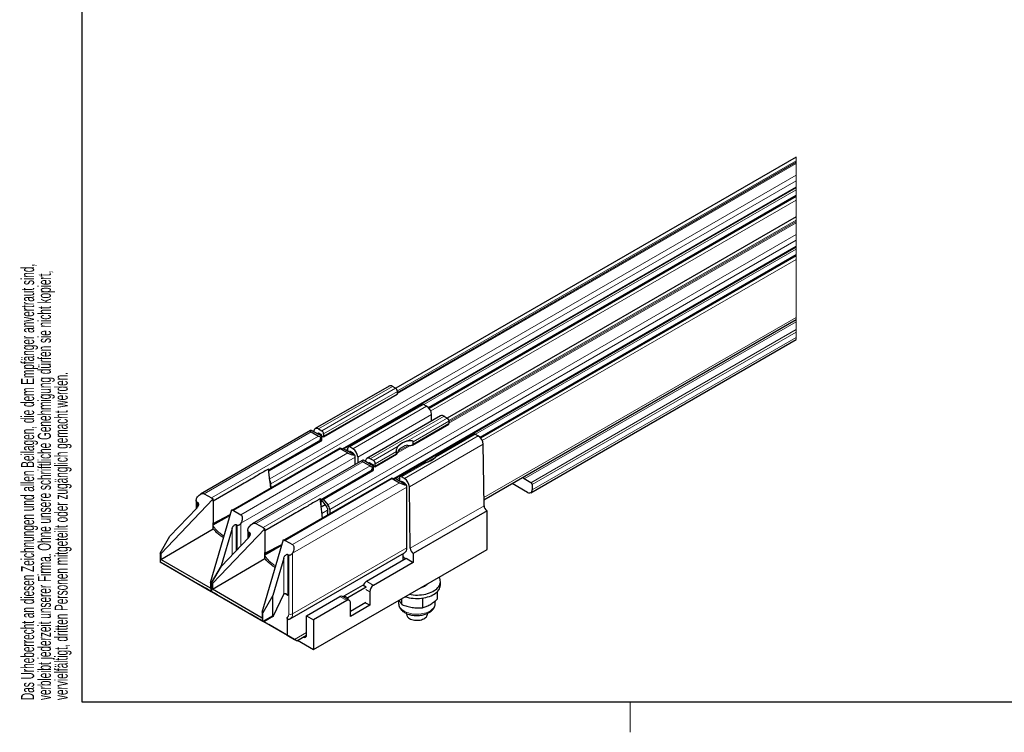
# Model space of a CAD drawing. Header units: millimetres. Extents: x 6 to 415, y 1 to 297.
# Tile 1 of 8: x 8 to 197, y 1 to 137. Entities that reach past the tile are written whole.
import ezdxf

# ---------------------------------------------------------------- set-up
doc = ezdxf.new("R2010")
doc.units = ezdxf.units.MM
doc.layers.add('RAHMEN', color=7, linetype='Continuous')
doc.styles.add('SLDTEXTSTYLE0', font='TXT', dxfattribs={"width": 0.57475})

# ---------------------------------------------------------------- blocks, each defined once
blk = doc.blocks.new('SW_NOTE_0')
at = {"color": 0, "linetype": 'Continuous', "lineweight": 0, "char_height": 2.5, "attachment_point": 1, "rotation": 90, "style": 'SLDTEXTSTYLE0'}
for s, insert in [('Das Urheberrecht an diesen Zeichnungen und allen Beilagen, die dem Empfänger anvertraut sind,', (-3.22, 0)), ('verbleibt jederzeit unserer Firma. Ohne unsere schriftliche Genehmigung dürfen sie nicht kopiert,', (0, 0)), ('vervielfältigt, dritten Personen mitgeteilt oder zugänglich gemacht werden.', (3.22, 0))]:
    blk.add_mtext(s, dxfattribs=dict(at, insert=insert))

msp = doc.modelspace()

# ---------------------------------------------------------------- linework, layer by layer
at = {"color": 7, "linetype": 'Continuous', "lineweight": 30}
for p, q in [((156.8, 111.05), (80.05, 66.75)), ((69.93, 55.13), (156.8, 105.28)), ((156.8, 103.71), (86.33, 63.03)), ((156.8, 103.52), (86.44, 62.91)), ((156.8, 99.66), (89.92, 61.05)), ((79.78, 49.42), (156.8, 93.89)), ((156.8, 92.32), (96.21, 57.35)), ((156.8, 92.13), (96.32, 57.22)), ((96.95, 45.4), (156.8, 79.95)), ((105.93, 46.74), (156.8, 76.11)), ((78.75, 67.19), (64.61, 59.02)), ((80, 66.78), (79.4, 67.12)), ((80.35, 65.72), (80.35, 66.16)), ((66.16, 57.44), (80.3, 65.6)), ((85.12, 63.7), (70.98, 55.54)), ((85.97, 63.33), (85.37, 63.67)), ((88.65, 61.47), (74.51, 53.31)), ((86.91, 60.47), (86.89, 61.75)), ((89.3, 61.41), (89.9, 61.06)), ((90.25, 60.45), (90.25, 60)), ((63.7, 58.64), (42.63, 46.48)), ((65.87, 57.56), (63.91, 58.69)), ((65.26, 58.96), (65.86, 58.61)), ((83.23, 55.86), (90.2, 59.89)), ((55.7, 51.11), (65.65, 56.85)), ((55.72, 50.91), (65.78, 56.71)), ((63.84, 58.39), (65.22, 57.59)), ((65.19, 58.17), (65.01, 58.06)), ((65.86, 57.8), (65.26, 58.14)), ((65.65, 57.43), (65.87, 57.56)), ((65.87, 57.21), (65.83, 57.13)), ((65.86, 56.9), (65.86, 57.18)), ((65.87, 57.21), (65.87, 57.56)), ((66.21, 58), (66.21, 57.55)), ((95.02, 57.98), (87.97, 53.91)), ((95.27, 57.96), (95.87, 57.62)), ((69.39, 55.27), (48.81, 43.39)), ((70.23, 55.05), (69.39, 55.27)), ((69.46, 55.14), (70.84, 54.35)), ((72.19, 53.91), (70.23, 55.05)), ((70.88, 54.86), (70.88, 55.31)), ((71.83, 55.17), (71.23, 55.51)), ((83.37, 56.03), (83.37, 56.47)), ((96.97, 44.23), (96.79, 56.03)), ((73.6, 52.93), (52.53, 40.76)), ((71.18, 54.54), (71.34, 54.63)), ((71.83, 54.35), (71.23, 54.69)), ((71.56, 54.5), (71.36, 54.39)), ((71.73, 54.41), (71.53, 54.3)), ((72.26, 52.15), (72.26, 53.53)), ((72.75, 53.58), (72.77, 52.45)), ((75.77, 51.84), (73.81, 52.98)), ((75.76, 52.9), (75.16, 53.24)), ((76.06, 51.72), (80.2, 54.11)), ((80.17, 54.18), (80.17, 54.63)), ((55.93, 49.02), (55.67, 51.32)), ((65.6, 45.39), (75.55, 51.14)), ((65.62, 45.19), (75.68, 51)), ((73.74, 52.67), (75.12, 51.88)), ((75, 52.44), (74.87, 52.37)), ((75.16, 52.43), (75.76, 52.08)), ((75.55, 51.72), (75.77, 51.84)), ((75.77, 51.5), (75.73, 51.41)), ((75.76, 51.18), (75.76, 51.46)), ((75.77, 51.5), (75.77, 51.84)), ((76.11, 51.84), (76.11, 52.29)), ((85.11, 52.26), (80.88, 49.82)), ((79.29, 49.55), (58.71, 37.67)), ((80.13, 49.33), (79.29, 49.55)), ((79.36, 49.43), (80.74, 48.63)), ((82.09, 48.2), (80.13, 49.33)), ((80.78, 49.59), (80.78, 49.14)), ((81.73, 49.45), (81.13, 49.8)), ((105.97, 48.66), (104.66, 49.42)), ((50.34, 48.18), (45.07, 45.14)), ((56.14, 47.62), (56.1, 48.42)), ((81.08, 48.82), (81.24, 48.92)), ((81.13, 48.98), (81.73, 48.63)), ((81.42, 48.81), (81.23, 48.7)), ((81.59, 48.71), (81.39, 48.6)), ((82.16, 36.14), (82.16, 47.81)), ((82.83, 36.07), (82.65, 47.87)), ((105.33, 46.8), (102.36, 48.52)), ((106.18, 48.29), (106.18, 47.29)), ((45.07, 45.55), (34.99, 35.04)), ((43.34, 46.55), (44.72, 45.75)), ((44.72, 45.75), (45.07, 45.55)), ((45.07, 45.14), (45.07, 45.55)), ((66.15, 45.5), (67.03, 44.41)), ((36.74, 38.39), (41.91, 43.79)), ((41.78, 45.24), (41.78, 43.64)), ((42.08, 44.83), (41.92, 44.92)), ((44.54, 29.53), (48.61, 43.51)), ((45.07, 45.14), (45.07, 40.98)), ((48.61, 43.51), (48.96, 43.3)), ((65.72, 44.3), (65.72, 44.98)), ((66.53, 44.4), (65.76, 43.95)), ((66.04, 45.01), (66.85, 43.99)), ((66.96, 43.73), (66.99, 42.94)), ((67.38, 43.54), (67.42, 42.7)), ((45.07, 40.84), (48.33, 42.55)), ((48.96, 43.3), (50.34, 42.51)), ((60.24, 42.47), (54.97, 39.43)), ((67.01, 42.63), (66.99, 42.94)), ((97.54, 43.26), (83.39, 35.1)), ((97.54, 35.83), (97.54, 43.26)), ((34.99, 33.93), (45.07, 39.81)), ((54.97, 39.83), (44.89, 29.32)), ((45.07, 39.81), (45.07, 40.98)), ((48.66, 39.89), (46.57, 32.72)), ((48.66, 39.89), (48.77, 40.15)), ((49.63, 40.47), (49.47, 40.56)), ((53.24, 40.83), (54.62, 40.04)), ((54.62, 40.04), (54.97, 39.83)), ((54.97, 39.43), (54.97, 39.83)), ((34.85, 35.12), (36.74, 38.39)), ((46.64, 32.68), (51.81, 38.07)), ((51.68, 39.52), (51.68, 37.93)), ((51.98, 39.11), (51.82, 39.2)), ((54.44, 23.81), (58.5, 37.79)), ((54.97, 39.43), (54.97, 35.26)), ((58.5, 37.79), (58.86, 37.59)), ((54.97, 35.12), (58.23, 36.83)), ((58.86, 37.59), (60.24, 36.79)), ((34.99, 35.04), (34.85, 35.12)), ((34.85, 35.12), (34.85, 33.48)), ((34.99, 35.04), (34.99, 33.93)), ((44.89, 28.22), (54.97, 34.09)), ((54.97, 34.09), (54.97, 35.26)), ((58.56, 34.18), (56.47, 27)), ((58.56, 34.18), (58.67, 34.43)), ((59.53, 34.75), (59.37, 34.84)), ((59.82, 22.57), (81.74, 35.22)), ((64.3, 16.65), (97.54, 35.83)), ((74.41, 29.75), (82.05, 34.16)), ((81.49, 33.83), (81.49, 35.07)), ((82.05, 34.16), (83.39, 33.38)), ((83.39, 35.1), (83.39, 33.38)), ((34.85, 33.48), (44.68, 27.81)), ((44.54, 28.42), (34.99, 33.93)), ((35.56, 33.08), (44.68, 27.81)), ((46.57, 32.72), (44.68, 29.44)), ((44.75, 29.4), (46.64, 32.68)), ((46.57, 32.56), (46.57, 32.72)), ((83.39, 33.38), (75.76, 28.97)), ((42.24, 29.22), (49.31, 25.14)), ((42.24, 29.22), (42.24, 29.22)), ((43.66, 28.4), (42.24, 29.22)), ((44.68, 29.44), (44.54, 29.53)), ((44.54, 29.53), (44.54, 28.42)), ((44.68, 27.81), (44.68, 29.44)), ((44.89, 29.32), (44.75, 29.4)), ((44.75, 29.4), (44.75, 27.77)), ((44.89, 29.32), (44.89, 28.22)), ((70.17, 26.97), (73.71, 29.01)), ((74.38, 28.63), (70.84, 26.58)), ((74.38, 28.63), (73.71, 29.01)), ((74.38, 28.58), (74.38, 28.63)), ((88.6, 29.05), (88.6, 29.71)), ((44.75, 27.77), (54.58, 22.1)), ((54.44, 22.71), (44.89, 28.22)), ((45.46, 27.36), (54.58, 22.1)), ((50.73, 24.32), (45.78, 27.18)), ((56.47, 27), (54.58, 23.73)), ((56.47, 23.19), (56.47, 27)), ((56.62, 23.11), (58.56, 27.28)), ((58.57, 27.31), (58.56, 27.28)), ((62.96, 23.14), (69.32, 26.81)), ((71.17, 26.09), (69.82, 26.86)), ((70.17, 26.66), (70.17, 26.97)), ((70.17, 26.97), (70.84, 26.58)), ((70.84, 26.58), (70.84, 26.27)), ((75.05, 27.75), (75.05, 25.14)), ((85.15, 26.53), (85.15, 24.69)), ((88.01, 27.76), (88.01, 26.34)), ((49.31, 25.14), (50.73, 24.32)), ((70.67, 26.04), (64.3, 22.36)), ((71.37, 24.03), (74.31, 25.73)), ((71.37, 23.01), (71.37, 25.63)), ((75.05, 25.14), (71.37, 23.01)), ((75.05, 25.14), (74.17, 25.65)), ((80.6, 26.06), (80.6, 25.46)), ((80.6, 25.46), (80.6, 25.45)), ((81.24, 25.29), (81.24, 26.43)), ((87.6, 25.46), (87.6, 25.99)), ((87.6, 25.45), (87.6, 25.46)), ((51.17, 24.07), (51.17, 24.07)), ((52.14, 23.5), (59.21, 19.42)), ((52.14, 23.5), (52.14, 23.5)), ((53.55, 22.69), (52.14, 23.5)), ((54.58, 23.73), (54.44, 23.81)), ((54.44, 23.81), (54.44, 22.71)), ((54.58, 22.1), (54.58, 23.73)), ((54.73, 22.01), (56.61, 23.1)), ((59.21, 22.79), (59.21, 19.42)), ((62.96, 23.14), (64.3, 22.36)), ((62.96, 19.46), (62.96, 23.14)), ((82.1, 23.59), (82.1, 23.42)), ((86.1, 23.42), (86.1, 23.58)), ((60.63, 18.6), (55.68, 21.46)), ((64.3, 22.36), (64.3, 16.65)), ((84.07, 22.27), (84.07, 22.27)), ((84.07, 22.27), (84.13, 22.27)), ((84.13, 22.27), (84.14, 22.27)), ((59.21, 19.42), (60.63, 18.6)), ((61.07, 18.35), (62.96, 19.44)), ((61.21, 18.43), (64.3, 16.65))]:
    msp.add_line(p, q, dxfattribs=at)
at = {"color": 7, "linetype": 'Continuous', "lineweight": 0}
for p, q in [((80.35, 66.25), (156.8, 110.39)), ((80.35, 65.98), (156.8, 110.11)), ((156.8, 109.89), (80.35, 65.75)), ((156.8, 76.11), (156.8, 111.05)), ((55.89, 49.37), (156.8, 107.63)), ((56.1, 48.42), (156.8, 106.55)), ((69.79, 55.16), (156.8, 105.39)), ((69.98, 55.11), (156.8, 105.23)), ((156.8, 104.83), (85.45, 63.63)), ((156.8, 103.67), (86.36, 63.01)), ((156.8, 102.86), (86.74, 62.41)), ((90.24, 60.57), (156.8, 99)), ((90.25, 60.3), (156.8, 98.72)), ((156.8, 98.5), (90.25, 60.08)), ((67.03, 44.41), (156.8, 96.24)), ((67.38, 43.54), (156.8, 95.16)), ((79.65, 49.46), (156.8, 94)), ((79.83, 49.41), (156.8, 93.84)), ((156.8, 93.44), (95.31, 57.94)), ((156.8, 92.29), (96.23, 57.32)), ((156.8, 91.47), (96.62, 56.73)), ((156.8, 80.35), (96.95, 45.8)), ((156.8, 79.52), (104.66, 49.42)), ((105.97, 48.66), (156.8, 78.01)), ((156.8, 77.52), (106.18, 48.29)), ((156.8, 76.52), (106.18, 47.29)), ((65.26, 58.96), (79.4, 67.12)), ((65.86, 58.61), (80, 66.78)), ((66.21, 58), (80.35, 66.16)), ((66.21, 57.55), (80.35, 65.72)), ((85.37, 63.67), (71.23, 55.51)), ((85.97, 63.33), (71.83, 55.17)), ((72.75, 53.58), (86.89, 61.75)), ((75.16, 53.24), (89.3, 61.41)), ((89.9, 61.06), (82.3, 56.67)), ((83.37, 56.47), (90.25, 60.45)), ((90.25, 60), (83.37, 56.03)), ((43.34, 46.55), (63.84, 58.39)), ((44.72, 45.75), (65.22, 57.59)), ((65.86, 56.9), (55.7, 51.03)), ((65.58, 57.73), (65.78, 57.84)), ((65.82, 57.59), (65.89, 57.62)), ((66, 57.47), (65.87, 57.39)), ((95.87, 57.62), (81.73, 49.45)), ((87.67, 53.57), (95.27, 57.96)), ((69.46, 55.14), (48.96, 43.3)), ((70.88, 55.22), (70.4, 54.95)), ((80.53, 55.65), (75.76, 52.9)), ((82.72, 55.73), (80.35, 54.36)), ((80.5, 54.67), (82.36, 55.75)), ((80.91, 55.19), (81.69, 55.64)), ((82.65, 47.87), (96.79, 56.03)), ((50.34, 42.51), (70.84, 54.35)), ((72.26, 53.53), (50.34, 40.87)), ((71.59, 54.49), (71.4, 54.37)), ((76.11, 52.29), (80.17, 54.63)), ((80.17, 54.18), (76.11, 51.84)), ((87.59, 53.48), (86.06, 52.6)), ((53.24, 40.83), (73.74, 52.67)), ((54.62, 40.04), (75.12, 51.88)), ((75.76, 51.18), (65.6, 45.32)), ((75.45, 52.03), (75.64, 52.15)), ((75.69, 51.89), (75.77, 51.94)), ((75.88, 51.78), (75.77, 51.72)), ((81.13, 49.8), (85.91, 52.55)), ((79.36, 49.43), (58.86, 37.59)), ((80.78, 49.55), (80.26, 49.25)), ((60.24, 36.79), (80.74, 48.63)), ((82.16, 47.81), (60.24, 35.16)), ((81.46, 48.79), (81.26, 48.68)), ((41.92, 44.92), (41.92, 43.8)), ((42.08, 44.01), (42.08, 44.83)), ((65.72, 44.98), (65.93, 45.11)), ((82.83, 36.07), (96.97, 44.23)), ((48.32, 42.54), (45.07, 40.67)), ((48.26, 42.33), (45.07, 40.48)), ((65.89, 42.75), (66.97, 43.38)), ((48.66, 34.78), (48.66, 39.89)), ((49.47, 40.56), (49.47, 35.63)), ((49.63, 40.47), (49.63, 35.8)), ((50.34, 40.87), (50.34, 36.53)), ((51.82, 39.2), (51.82, 38.08)), ((51.98, 38.29), (51.98, 39.11)), ((58.22, 36.83), (54.97, 34.95)), ((58.16, 36.61), (54.97, 34.76)), ((60.24, 23.48), (82.16, 36.14)), ((58.56, 27.28), (58.56, 34.18)), ((59.37, 34.84), (59.37, 27)), ((59.53, 34.75), (59.53, 23.48)), ((60.24, 35.16), (60.24, 23.48)), ((75.76, 28.97), (74.41, 29.75)), ((44.68, 27.81), (44.75, 27.85)), ((59.37, 27), (58.67, 27.41)), ((69.32, 26.81), (70.67, 26.04)), ((75.05, 27.75), (74.31, 28.18)), ((50.73, 24.32), (50.73, 24.32)), ((54.58, 22.1), (56.47, 23.19)), ((60.63, 18.6), (62.96, 19.95))]:
    msp.add_line(p, q, dxfattribs=at)
at = {"color": 7, "linetype": 'Continuous', "lineweight": 30, "flags": 128}
for points in [[(80.3, 65.6), (80.34, 65.64), (80.35, 65.72)], [(63.91, 58.69), (63.81, 58.68), (63.73, 58.66), (63.68, 58.63), (63.66, 58.59), (63.66, 58.55), (63.69, 58.5), (63.76, 58.44), (63.84, 58.39)], [(90.2, 59.89), (90.24, 59.93), (90.25, 60)], [(65.06, 58.09), (65.06, 58.11), (65.08, 58.14), (65.11, 58.16), (65.14, 58.17), (65.18, 58.17), (65.22, 58.16), (65.26, 58.14)], [(66.21, 57.55), (66.2, 57.48), (66.15, 57.43), (66.09, 57.43), (66.02, 57.46), (65.95, 57.53), (65.89, 57.62), (65.86, 57.71), (65.86, 57.8)], [(69.46, 55.14), (69.41, 55.18), (69.38, 55.22), (69.37, 55.25), (69.39, 55.27)], [(71.23, 54.69), (71.23, 54.61), (71.2, 54.55), (71.14, 54.53), (71.13, 54.53)], [(73.81, 52.98), (73.71, 52.96), (73.63, 52.94), (73.58, 52.91), (73.55, 52.87), (73.56, 52.83), (73.59, 52.78), (73.66, 52.73), (73.74, 52.67)], [(76.11, 51.84), (76.1, 51.76), (76.05, 51.72), (75.99, 51.71), (75.92, 51.75), (75.85, 51.81), (75.79, 51.9), (75.76, 52), (75.76, 52.08)], [(79.36, 49.43), (79.31, 49.47), (79.28, 49.5), (79.27, 49.53), (79.29, 49.55)], [(56.09, 47.59), (55.95, 48.82), (55.93, 49.02)], [(81.13, 48.98), (81.13, 48.89), (81.1, 48.84), (81.04, 48.81), (81.03, 48.81)], [(41.92, 44.92), (41.87, 44.96), (41.82, 45.02), (41.79, 45.1), (41.78, 45.19), (41.78, 45.29), (41.79, 45.4), (41.82, 45.51), (41.87, 45.62), (41.92, 45.73)], [(41.92, 45.73), (42.06, 45.94), (42.21, 46.13), (42.37, 46.29), (42.54, 46.42), (42.72, 46.52), (42.89, 46.59), (43.05, 46.61), (43.2, 46.6), (43.34, 46.55)], [(65.99, 41.87), (65.85, 43.1), (65.57, 45.61)], [(42.08, 44.83), (42.14, 44.78), (42.18, 44.72), (42.21, 44.63), (42.22, 44.54), (42.22, 44.44), (42.2, 44.32), (42.17, 44.21), (42.12, 44.09), (42.06, 43.98), (41.99, 43.88), (41.91, 43.79)], [(65.72, 44.98), (65.72, 45.04), (65.75, 45.09), (65.78, 45.12), (65.82, 45.13), (65.87, 45.13), (65.93, 45.11), (65.98, 45.07), (66.04, 45.01)], [(50.34, 42.51), (50.45, 42.42), (50.54, 42.29), (50.6, 42.14), (50.63, 41.96), (50.63, 41.76), (50.6, 41.54), (50.54, 41.32), (50.45, 41.09), (50.34, 40.87)], [(67.04, 42.48), (67.02, 42.54), (67.01, 42.63)], [(49.47, 40.56), (49.41, 40.58), (49.33, 40.59), (49.25, 40.58), (49.16, 40.54), (49.08, 40.49), (48.99, 40.43), (48.91, 40.34), (48.83, 40.25), (48.77, 40.15)], [(50.34, 40.87), (50.27, 40.77), (50.2, 40.68), (50.11, 40.6), (50.03, 40.53), (49.94, 40.48), (49.85, 40.45), (49.77, 40.43), (49.7, 40.44), (49.63, 40.47)], [(51.82, 39.2), (51.77, 39.25), (51.72, 39.31), (51.69, 39.38), (51.68, 39.48), (51.68, 39.58), (51.69, 39.68), (51.72, 39.8), (51.77, 39.91), (51.82, 40.02)], [(51.82, 40.02), (51.96, 40.22), (52.11, 40.41), (52.27, 40.57), (52.44, 40.71), (52.62, 40.81), (52.79, 40.87), (52.95, 40.9), (53.1, 40.89), (53.24, 40.83)], [(51.98, 39.11), (52.04, 39.06), (52.08, 39), (52.11, 38.92), (52.12, 38.83), (52.12, 38.72), (52.1, 38.61), (52.07, 38.49), (52.02, 38.38), (51.96, 38.27), (51.89, 38.16), (51.81, 38.07)], [(60.24, 36.79), (60.35, 36.7), (60.44, 36.58), (60.5, 36.42), (60.53, 36.24), (60.53, 36.04), (60.5, 35.83), (60.44, 35.6), (60.35, 35.38), (60.24, 35.16)], [(59.37, 34.84), (59.31, 34.87), (59.23, 34.87), (59.15, 34.86), (59.06, 34.83), (58.98, 34.78), (58.89, 34.71), (58.81, 34.63), (58.73, 34.54), (58.67, 34.43)], [(60.24, 35.16), (60.17, 35.06), (60.09, 34.96), (60.01, 34.88), (59.93, 34.81), (59.84, 34.76), (59.75, 34.73), (59.67, 34.72), (59.6, 34.73), (59.53, 34.75)], [(82.66, 27.25), (83, 27.19), (83.4, 27.14), (83.8, 27.12), (84.2, 27.11), (84.61, 27.13), (85, 27.16), (85.4, 27.22), (85.78, 27.3), (86.14, 27.39), (86.5, 27.51), (86.83, 27.64), (87.14, 27.79), (87.42, 27.96), (87.68, 28.13), (87.91, 28.33), (88.11, 28.53), (88.28, 28.74), (88.41, 28.96), (88.51, 29.19), (88.57, 29.42), (88.6, 29.65), (88.59, 29.88), (88.55, 30.11), (88.47, 30.34), (88.37, 30.54)], [(45.78, 27.18), (45.63, 27.26), (45.47, 27.36), (45.29, 27.46), (45.1, 27.56), (44.91, 27.68), (44.72, 27.79), (44.52, 27.9), (44.33, 28.01), (44.14, 28.12), (43.97, 28.22), (43.8, 28.32), (43.66, 28.4)], [(81.88, 26.79), (82.24, 26.69), (82.62, 26.6), (83, 26.54), (83.4, 26.49), (83.8, 26.46), (84.2, 26.46), (84.61, 26.47), (85, 26.51), (85.4, 26.57), (85.78, 26.64), (86.14, 26.74), (86.5, 26.86), (86.83, 26.99), (87.14, 27.14), (87.42, 27.3), (87.68, 27.48), (87.91, 27.67), (88.11, 27.88), (88.28, 28.09), (88.41, 28.31), (88.51, 28.53), (88.57, 28.76), (88.6, 29), (88.6, 29.05)], [(58.67, 27.41), (58.74, 27.44), (58.83, 27.44), (58.92, 27.42), (59.02, 27.38), (59.12, 27.31), (59.21, 27.22), (59.3, 27.12), (59.37, 27)], [(50.73, 24.32), (50.86, 24.24), (50.96, 24.18), (51.05, 24.13), (51.11, 24.09), (51.15, 24.07), (51.17, 24.07), (51.15, 24.07), (51.11, 24.09), (51.05, 24.13), (50.96, 24.18), (50.86, 24.24), (50.73, 24.32)], [(55.68, 21.46), (55.53, 21.55), (55.37, 21.64), (55.19, 21.74), (55, 21.85), (54.81, 21.96), (54.62, 22.07), (54.42, 22.19), (54.23, 22.3), (54.04, 22.41), (53.87, 22.51), (53.7, 22.6), (53.55, 22.69)], [(82.69, 22.61), (82.89, 22.5), (83.12, 22.42), (83.37, 22.35), (83.63, 22.3), (83.9, 22.28), (84.17, 22.27), (84.44, 22.29), (84.71, 22.32), (84.96, 22.38), (85.2, 22.46), (85.42, 22.55), (85.61, 22.66), (85.77, 22.79), (85.91, 22.93), (86.01, 23.07), (86.07, 23.23), (86.1, 23.38), (86.1, 23.42)], [(60.63, 18.6), (60.76, 18.53), (60.86, 18.47), (60.95, 18.42), (61.01, 18.38), (61.05, 18.36), (61.07, 18.35), (61.05, 18.36), (61.01, 18.38), (60.95, 18.42), (60.86, 18.47), (60.76, 18.53), (60.63, 18.6)]]:
    msp.add_lwpolyline(points, dxfattribs=at)
at = {"color": 7, "linetype": 'Continuous', "lineweight": 0, "flags": 128}
msp.add_lwpolyline([(80.6, 25.45), (80.61, 25.31), (80.66, 25.11), (80.74, 24.91), (80.85, 24.71), (81, 24.53), (81.18, 24.35), (81.39, 24.19), (81.63, 24.03), (81.89, 23.9), (82.18, 23.77), (82.48, 23.67), (82.8, 23.59), (83.14, 23.52), (83.48, 23.47), (83.84, 23.45), (84.19, 23.44), (84.54, 23.46), (84.89, 23.49), (85.23, 23.55), (85.56, 23.63), (85.88, 23.72), (86.17, 23.83), (86.45, 23.96), (86.7, 24.11), (86.92, 24.27), (87.12, 24.44), (87.28, 24.62), (87.41, 24.81), (87.51, 25.01), (87.57, 25.21), (87.6, 25.41), (87.6, 25.45)], dxfattribs=at)
at = {"color": 7, "linetype": 'Continuous', "lineweight": 30}
for centre, radius, start, end in [((79.02, 66.61), 0.641, 53.5358, 115.1547), ((79.59, 66.13), 0.768, 2.6065, 57.3945), ((85.23, 63.47), 0.251, 54.3842, 114.3069), ((84.89, 61.64), 2.01, 3.0998, 57.4773), ((88.92, 60.89), 0.641, 53.5358, 115.1547), ((89.49, 60.41), 0.768, 2.6065, 57.3945), ((64.9, 58.51), 0.57, 51.06, 187.2178), ((65.44, 57.97), 0.768, 2.6049, 57.3955), ((66.1, 59.3), 1.92, 242.6717, 256.3719), ((67.49, 56.89), 1.92, 163.6215, 177.332), ((65.67, 56.87), 0.194, 304.5102, 6.798), ((83.21, 53.06), 3.73, 104.1092, 135.8853), ((95.13, 57.76), 0.251, 54.3811, 114.3066), ((94.79, 55.92), 2.01, 3.0998, 57.4773), ((71.09, 55.34), 0.218, 50.7963, 189.2156), ((71.27, 54.88), 0.396, 182.9846, 223.4208), ((70.75, 53.48), 2.01, 3.1103, 57.4668), ((83.21, 52.24), 3.73, 104.1094, 135.8856), ((72.99, 58.72), 4.88, 243.8369, 260.5352), ((71.58, 53.96), 0.465, 5.0202, 57.2586), ((71.01, 53.51), 1.25, 0.8297, 18.7797), ((74.8, 52.8), 0.57, 51.1006, 187.1788), ((75.34, 52.25), 0.768, 2.6052, 57.3953), ((85, 56.16), 3.73, 284.1092, 315.8853), ((75.07, 52.31), 0.151, 54.3769, 114.309), ((76, 53.58), 1.92, 242.6772, 256.3681), ((77.39, 51.17), 1.92, 163.6277, 177.3294), ((75.57, 51.16), 0.194, 304.511, 6.805), ((80.99, 49.63), 0.218, 50.7985, 189.2152), ((81.17, 49.16), 0.396, 182.9823, 223.4256), ((80.65, 47.76), 2.01, 3.0994, 57.4779), ((104.92, 49.81), 0.471, 190.1722, 237.0384), ((54.66, 48.32), 1.45, 3.9146, 28.7127), ((82.89, 53.01), 4.87, 243.8355, 260.536), ((81.48, 48.24), 0.465, 5.0179, 57.2609), ((80.91, 47.8), 1.25, 0.8298, 18.7796), ((105.66, 47.21), 0.526, 231.3263, 8.6849), ((105.72, 48.27), 0.461, 2.6076, 57.3914), ((66.49, 43.69), 0.469, 4.6645, 39.5554), ((65.82, 43.42), 1.56, 4.6638, 39.5519), ((98.2, 44.3), 1.23, 183.2299, 237.3475), ((81.15, 36.04), 1.02, 305.982, 5.33), ((84.06, 36.14), 1.23, 183.2326, 237.3448), ((80.48, 33.27), 1.56, 29.5444, 50.1496), ((75.25, 28.45), 1.54, 122.6858, 160.6405), ((76.59, 27.68), 1.54, 122.6081, 177.391), ((84.57, 30.52), 1.99, 281.083, 318.9126), ((69.62, 26.4), 0.503, 65.6968, 125.6125), ((70.94, 25.7), 0.437, 350.7783, 129.2041), ((83.1, 23.52), 1, 185.634, 245.6848), ((62.53, 19.39), 0.434, 232.8884, 9.4728)]:
    msp.add_arc(centre, radius, start, end, dxfattribs=at)
at = {"color": 7, "linetype": 'Continuous', "lineweight": 0}
for centre, radius, start, end in [((59.88, 24.17), 0.769, 242.6308, 297.3668), ((59.28, 23.36), 0.96, 303.9171, 7.2114)]:
    msp.add_arc(centre, radius, start, end, dxfattribs=at)
at = {"color": 7, "linetype": 'Continuous', "lineweight": 30}
for points, knots in [([(65.83, 57.13), (65.8, 57.07), (65.75, 56.97), (65.69, 56.86), (65.62, 56.84), (65.59, 56.87), (65.58, 56.92), (65.58, 56.96), (65.58, 56.98)], [0, 0, 0, 0, 0.391793, 0.648853, 0.71655, 0.778768, 0.870322, 1, 1, 1, 1]), ([(82.3, 56.67), (82.39, 56.7), (82.58, 56.75), (82.83, 56.77), (83.05, 56.75), (83.21, 56.7), (83.31, 56.62), (83.36, 56.54), (83.36, 56.49), (83.37, 56.47)], [0, 0, 0, 0, 0.239814, 0.478257, 0.634946, 0.787142, 0.877468, 0.950771, 1, 1, 1, 1]), ([(80.17, 54.63), (80.17, 54.66), (80.17, 54.74), (80.19, 54.87), (80.22, 55.04), (80.28, 55.26), (80.39, 55.47), (80.48, 55.6), (80.53, 55.65)], [0, 0, 0, 0, 0.095251, 0.198471, 0.350451, 0.57901, 0.797457, 1, 1, 1, 1]), ([(80.53, 54.84), (80.53, 54.83), (80.54, 54.82), (80.54, 54.8), (80.54, 54.77), (80.52, 54.73), (80.49, 54.64), (80.43, 54.51), (80.35, 54.36), (80.28, 54.24), (80.24, 54.17), (80.2, 54.1), (80.17, 54.12), (80.17, 54.15), (80.17, 54.17), (80.17, 54.18)], [0, 0, 0, 0, 0.019667, 0.036062, 0.066974, 0.110046, 0.187702, 0.401706, 0.585409, 0.746855, 0.853272, 0.912918, 0.927468, 0.959321, 1, 1, 1, 1]), ([(83.37, 56.03), (83.36, 56.01), (83.36, 55.98), (83.32, 55.92), (83.24, 55.86), (83.08, 55.79), (82.87, 55.74), (82.64, 55.72), (82.49, 55.72), (82.38, 55.74), (82.33, 55.75), (82.3, 55.78), (82.29, 55.8), (82.28, 55.82), (82.29, 55.84), (82.3, 55.85), (82.3, 55.86)], [0, 0, 0, 0, 0.039246, 0.081411, 0.151086, 0.27364, 0.496843, 0.655889, 0.80514, 0.859463, 0.915427, 0.93688, 0.955035, 0.964483, 0.985415, 1, 1, 1, 1]), ([(87.97, 53.91), (87.95, 53.89), (87.89, 53.84), (87.8, 53.72), (87.72, 53.62), (87.67, 53.57)], [0, 0, 0, 0, 0.16064, 0.535806, 1, 1, 1, 1]), ([(55.67, 51.32), (55.67, 51.32), (55.67, 51.32), (55.67, 51.32), (55.67, 51.32), (55.67, 51.32), (55.65, 51.31), (55.6, 51.27), (55.38, 51.14), (54.51, 50.62), (52.79, 49.61), (51.23, 48.7), (50.34, 48.18)], [0, 0, 0, 0, 0.000044, 0.000089, 0.000223, 0.000675, 0.002295, 0.008442, 0.032337, 0.126533, 0.500706, 1, 1, 1, 1]), ([(75.73, 51.41), (75.7, 51.35), (75.65, 51.26), (75.59, 51.15), (75.52, 51.12), (75.49, 51.16), (75.48, 51.2), (75.48, 51.24), (75.48, 51.26)], [0, 0, 0, 0, 0.391785, 0.648869, 0.716568, 0.778765, 0.87032, 1, 1, 1, 1]), ([(85.91, 52.55), (85.81, 52.52), (85.62, 52.47), (85.37, 52.38), (85.19, 52.31), (85.12, 52.27), (85.11, 52.26)], [0, 0, 0, 0, 0.3420198, 0.7024409, 0.9448549, 1, 1, 1, 1]), ([(65.57, 45.61), (65.57, 45.61), (65.57, 45.61), (65.57, 45.61), (65.57, 45.6), (65.57, 45.6), (65.55, 45.59), (65.5, 45.56), (65.28, 45.42), (64.41, 44.91), (62.69, 43.9), (61.13, 42.99), (60.24, 42.47)], [0, 0, 0, 0, 0.000045, 0.000089, 0.000224, 0.000673, 0.002294, 0.008442, 0.032334, 0.126533, 0.500705, 1, 1, 1, 1]), ([(47.04, 38.14), (47, 38.16), (46.84, 38.23), (46.6, 38.38), (46.29, 38.6), (45.98, 38.85), (45.67, 39.14), (45.36, 39.46), (45.17, 39.69), (45.07, 39.81)], [0, 0, 0, 0, 0.057381, 0.192876, 0.33387, 0.490274, 0.651895, 0.823994, 1, 1, 1, 1]), ([(56.94, 32.42), (56.9, 32.44), (56.74, 32.51), (56.5, 32.67), (56.19, 32.88), (55.88, 33.14), (55.57, 33.42), (55.26, 33.74), (55.07, 33.98), (54.97, 34.09)], [0, 0, 0, 0, 0.057378, 0.192877, 0.33387, 0.490274, 0.651891, 0.823989, 1, 1, 1, 1]), ([(34.85, 33.48), (34.9, 33.45), (35.02, 33.39), (35.17, 33.3), (35.31, 33.22), (35.4, 33.17), (35.48, 33.12), (35.53, 33.09), (35.56, 33.08)], [0, 0, 0, 0, 0.219167, 0.500032, 0.643045, 0.780896, 0.89709, 1, 1, 1, 1]), ([(44.68, 27.81), (44.7, 27.8), (44.74, 27.78), (44.78, 27.75), (44.81, 27.74), (44.84, 27.72), (44.74, 27.78), (44.7, 27.8), (44.68, 27.81)], [0, 0, 0, 0, 0.2050768, 0.3595838, 0.4645186, 0.4999848, 0.6404264, 1, 1, 1, 1]), ([(44.75, 27.77), (44.8, 27.74), (44.92, 27.67), (45.07, 27.58), (45.2, 27.51), (45.3, 27.45), (45.38, 27.41), (45.43, 27.38), (45.46, 27.36)], [0, 0, 0, 0, 0.219167, 0.500031, 0.643045, 0.780887, 0.89709, 1, 1, 1, 1]), ([(58.57, 27.31), (58.58, 27.33), (58.61, 27.37), (58.65, 27.4), (58.67, 27.41)], [0, 0, 0, 0, 0.516441, 1, 1, 1, 1]), ([(80.6, 25.46), (80.61, 25.37), (80.62, 25.2), (80.68, 24.96), (80.77, 24.74), (80.88, 24.55), (81.03, 24.33), (81.25, 24.1), (81.54, 23.88), (81.86, 23.69), (82.2, 23.53), (82.66, 23.37), (83.23, 23.24), (83.8, 23.19), (84.26, 23.19), (84.62, 23.21), (84.96, 23.25), (85.32, 23.32), (85.68, 23.42), (86.03, 23.55), (86.33, 23.69), (86.58, 23.83), (86.77, 23.97), (86.9, 24.07), (87, 24.16), (87.08, 24.24), (87.17, 24.35), (87.29, 24.49), (87.4, 24.67), (87.5, 24.9), (87.58, 25.17), (87.6, 25.36), (87.6, 25.46)], [0, 0, 0, 0, 0.02982, 0.05619, 0.079179, 0.107121, 0.127555, 0.166627, 0.210893, 0.246473, 0.287578, 0.332934, 0.404493, 0.479282, 0.517459, 0.555857, 0.594221, 0.630781, 0.675546, 0.71576, 0.751611, 0.783357, 0.809611, 0.829964, 0.838109, 0.850317, 0.866478, 0.886394, 0.909847, 0.936634, 0.966657, 1, 1, 1, 1]), ([(80.74, 26.13), (80.77, 26.05), (80.85, 25.9), (80.98, 25.67), (81.11, 25.47), (81.2, 25.35), (81.24, 25.29)], [0, 0, 0, 0, 0.265639, 0.534883, 0.780073, 1, 1, 1, 1]), ([(81.24, 25.29), (81.4, 25.23), (81.72, 25.11), (82.2, 24.95), (82.69, 24.82), (83.03, 24.76), (83.2, 24.74)], [0, 0, 0, 0, 0.2494, 0.498015, 0.750017, 1, 1, 1, 1]), ([(83.2, 24.74), (83.36, 24.71), (83.68, 24.67), (84.17, 24.65), (84.66, 24.65), (84.99, 24.68), (85.15, 24.69)], [0, 0, 0, 0, 0.251923, 0.500802, 0.751852, 1, 1, 1, 1]), ([(85.15, 24.69), (85.26, 24.72), (85.5, 24.78), (85.86, 24.91), (86.22, 25.06), (86.46, 25.19), (86.58, 25.26)], [0, 0, 0, 0, 0.2337404, 0.4755176, 0.7320806, 1, 1, 1, 1]), ([(86.58, 25.26), (86.7, 25.33), (86.94, 25.48), (87.3, 25.74), (87.66, 26.03), (87.89, 26.23), (88.01, 26.34)], [0, 0, 0, 0, 0.235554, 0.479816, 0.736937, 1, 1, 1, 1]), ([(56.47, 23.19), (56.47, 23.17), (56.47, 23.15), (56.48, 23.11), (56.51, 23.07), (56.57, 23.07), (56.6, 23.09), (56.62, 23.11)], [0, 0, 0, 0, 0.1624409, 0.2946213, 0.4945368, 0.696153, 1, 1, 1, 1]), ([(59.46, 22.44), (59.43, 22.44), (59.37, 22.44), (59.28, 22.5), (59.22, 22.62), (59.22, 22.73), (59.21, 22.79)], [0, 0, 0, 0, 0.180659, 0.36349, 0.590671, 1, 1, 1, 1]), ([(54.58, 22.1), (54.6, 22.08), (54.63, 22.06), (54.68, 22.04), (54.71, 22.02), (54.74, 22), (54.64, 22.06), (54.6, 22.08), (54.58, 22.1)], [0, 0, 0, 0, 0.205044, 0.359564, 0.464471, 0.499936, 0.640348, 1, 1, 1, 1]), ([(59.46, 22.45), (59.47, 22.45), (59.54, 22.45), (59.67, 22.49), (59.77, 22.54), (59.82, 22.57)], [0, 0, 0, 0, 0.110221, 0.561807, 1, 1, 1, 1])]:
    msp.add_open_spline(points, degree=3, knots=knots, dxfattribs=at)
at = {"color": 7, "linetype": 'Continuous', "lineweight": 0}
for points, knots in [([(47.13, 38.43), (47.1, 38.44), (46.87, 38.55), (46.48, 38.84), (45.94, 39.29), (45.47, 39.79), (45.19, 40.15), (45.07, 40.32)], [0, 0, 0, 0, 0.032017, 0.266851, 0.516271, 0.780205, 1, 1, 1, 1]), ([(57.03, 32.71), (57, 32.72), (56.77, 32.83), (56.38, 33.12), (55.84, 33.57), (55.37, 34.07), (55.09, 34.44), (54.97, 34.6)], [0, 0, 0, 0, 0.0320164, 0.266853, 0.5162721, 0.7802061, 1, 1, 1, 1]), ([(59.53, 23.48), (59.53, 23.41), (59.52, 23.26), (59.46, 23.06), (59.36, 22.9), (59.26, 22.83), (59.21, 22.79)], [0, 0, 0, 0, 0.290594, 0.549242, 0.78213, 1, 1, 1, 1])]:
    msp.add_open_spline(points, degree=3, knots=knots, dxfattribs=at)
at = {"layer": 'RAHMEN', "color": 7, "linetype": 'Continuous', "lineweight": 30}
for p, q in [((19.9, 6.58), (19.9, 286.42)), ((415.01, 6.58), (19.9, 6.58))]:
    msp.add_line(p, q, dxfattribs=at)
at = {"layer": 'RAHMEN', "lineweight": 0}
msp.add_line((124.98, 6.58), (124.98, 0.79), dxfattribs=at)

# ---------------------------------------------------------------- block references
at = {"color": 7, "linetype": 'Continuous', "lineweight": 0}
msp.add_blockref('SW_NOTE_0', (11.43, 6.98), dxfattribs=at)

doc.saveas('drawing.dxf')
